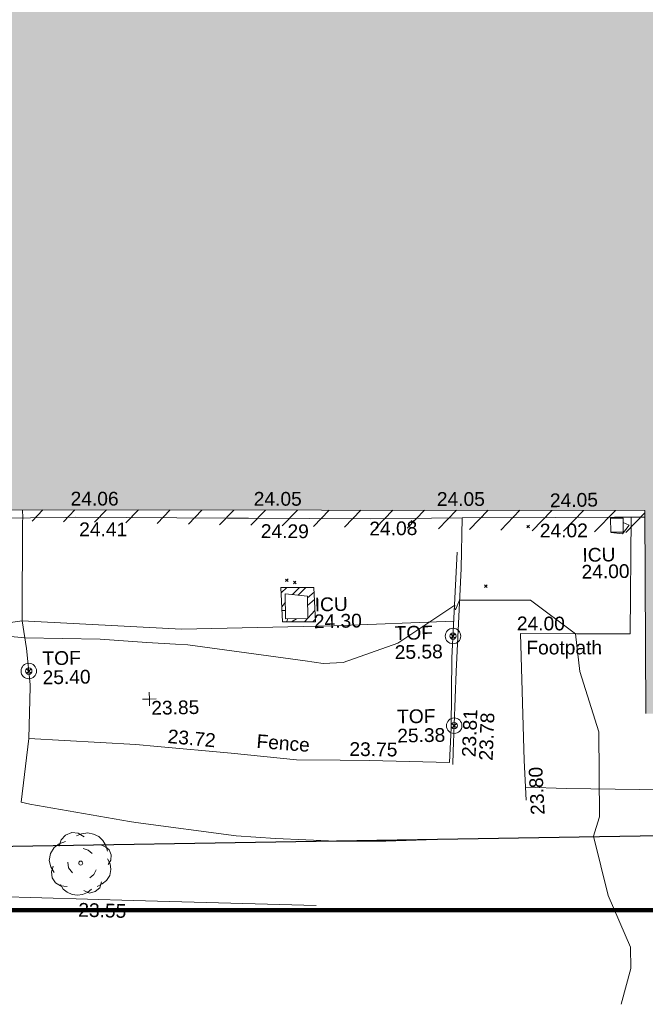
# Model space of a CAD drawing. Header units: millimetres. Extents: x -287732 to 520720, y -103372 to 287754.
# Tile 42 of 256: x -154335 to -137254, y -76393 to -49525. Entities that reach past the tile are written whole.
import ezdxf

# ---------------------------------------------------------------- set-up
doc = ezdxf.new("R2010")
doc.units = ezdxf.units.MM
doc.linetypes.add('IMPORT-HIDDEN2 _3_', pattern=[4762.5, 3175, -1587.5])
doc.linetypes.add('IMPORT-UG_ELEC_STREET LIGHTING_QLB2 _2_', pattern=[2700, 1500, -300.0000000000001, 0, -250, 150, -300.0000000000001, 0, -200])
for name, color, linetype, lineweight, true_color in [('00__TOPO__TOP_OF_FENCE_SYMBOL', 7, 'Continuous', 9, 0x666666), ('00_TOPO_TREE', 7, 'Continuous', 9, 0x666666), ('00_UAV_BUILDING_OUTLINE', 5, 'Continuous', 9, 0x0000ff), ('00_UAV_CONCRETE', 9, 'Continuous', 9, 0x808080), ('00_UAV_FENCE', 7, 'Continuous', 9, 0x264c2f), ('00_UAV_FOOTPATH', 7, 'Continuous', 9, 0xa50000), ('00_UAV_FORM_LINES', 7, 'Continuous', 9, 0x666666), ('00_UAV_LEVEL_SPOT', 7, 'Continuous', 9, 0x666666), ('00_UAV_SERV_IC', 5, 'Continuous', 9, 0x0000ff), ('00_UAV_TOP_OF_FENCE', 6, 'Continuous', 9, 0xff00ff), ('01_DTM_CONTOUR_MNR', 7, 'Continuous', 9, 0xa5a552), ('12333-PUM-2D-U-0001-C01 - Rev2_REVIT IMPORT_dwg', 7, 'Continuous', 9, 0x767676), ('A_RHA_Line', 7, 'Continuous', 9, 0x00a600), ('HATCHING', 4, 'Continuous', 9, 0x00ffff), ('PUM-CHAMBER EXTENTS', 6, 'IMPORT-HIDDEN2 _3_', 9, 0xff00ff), ('PUM-SURVEY BOUNDARY_EXTENT', 190, 'Continuous', 25, 0x7f00ff), ('PUM-UNIDENTIFIED UTILITIES-MH', 7, 'Continuous', 9, 0x52a500)]:
    doc.layers.add(name, color=color, linetype=linetype, lineweight=lineweight, true_color=true_color)
doc.layers.add('A_RHA_Detail', color=7, linetype='Continuous', lineweight=9)
doc.layers.add('GEN-TEXT', color=7, linetype='Continuous', lineweight=9)
doc.styles.add('Swis721 Lt BT_2', font='swissl.ttf', dxfattribs={"height": 375})

# ---------------------------------------------------------------- blocks, each defined once
blk = doc.blocks.new('12333-PUM-2D-U-0001-C01 - Rev2_REVIT IMPORT_dwg_MSL_Node_LineworkTOF-2077248-Site Location Plan Proposed')
at = {"layer": '00__TOPO__TOP_OF_FENCE_SYMBOL', "color": 254, "true_color": 0xcccccc, "flags": 128}
for points in [[(165.3591892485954, 165.3591892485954), (0, 0), (-165.3591892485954, 165.3591892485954)], [(165.3591892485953, -165.3591892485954), (0, 0), (-165.3591892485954, -165.3591892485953)]]:
    blk.add_lwpolyline(points, dxfattribs=at)
at = {"layer": '00__TOPO__TOP_OF_FENCE_SYMBOL', "color": 254, "true_color": 0xcccccc}
for radius in [562.5594001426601, 233.853208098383]:
    blk.add_circle((0, 0), radius, dxfattribs=at)
blk = doc.blocks.new('12333-PUM-2D-U-0001-C01 - Rev2_REVIT IMPORT_dwg_CONIFEROUS_TREE-2077251-Site Location Plan Proposed')
at = {"layer": '00_TOPO_TREE', "color": 254, "true_color": 0xcccccc, "flags": 128}
for points in [[(-1889.403682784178, 1545.875740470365), (-1717.639711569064, 2118.422311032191), (-1316.857112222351, 2519.204910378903), (-744.3105416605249, 2748.223538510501), (-171.763971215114, 2690.968881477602), (343.5279423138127, 2347.440939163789)], [(-343.5279423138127, 2461.950253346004), (114.5093140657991, 2633.714224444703), (687.0558846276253, 2690.968881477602), (1202.347798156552, 2576.459567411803), (1660.385054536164, 2347.440939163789), (2003.912996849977, 2003.912996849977), (2290.18628213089, 1545.875740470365), (2404.695596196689, 1030.583826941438)], [(-2404.695596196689, -801.5651986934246), (-2690.968881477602, -286.2732852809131), (-2805.478195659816, 286.2732852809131), (-2690.968881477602, 916.0745128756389), (-2347.440939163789, 1431.36642628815), (-1889.403682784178, 1774.894368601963), (-1316.857112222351, 1946.658339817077)], [(229.0186282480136, 1316.857112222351), (687.0558846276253, 1145.093141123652), (1030.583826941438, 858.8198558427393)], [(1832.149025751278, 1603.130397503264), (2232.93162509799, 1431.36642628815), (2576.459567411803, 1145.093141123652), (2748.223538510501, 687.0558846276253), (2690.968881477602, 229.0186282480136), (2461.950253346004, -171.763971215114)], [(-744.3105416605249, -858.8198558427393), (-1087.838483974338, -400.7825993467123), (-1145.093141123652, 114.5093140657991)], [(2404.695596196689, 343.5279423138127), (2633.714224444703, -114.5093140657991), (2690.968881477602, -629.8012275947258), (2576.459567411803, -1145.093141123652), (2290.18628213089, -1603.130397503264), (1889.403682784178, -1889.403682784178), (1431.36642628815, -2118.422311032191)], [(-1259.602455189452, -2061.167653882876), (-1832.149025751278, -2003.912996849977), (-2290.18628213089, -1717.639711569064), (-2576.459567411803, -1259.602455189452), (-2633.714224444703, -744.3105416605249), (-2461.950253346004, -229.0186282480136)], [(1374.111769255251, -629.8012275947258), (1145.093141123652, -1030.583826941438), (801.5651986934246, -1316.857112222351)], [(1832.149025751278, -1717.639711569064), (1660.385054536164, -2232.93162509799), (1259.602455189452, -2576.459567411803), (744.3105416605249, -2690.968881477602), (229.0186282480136, -2461.950253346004)], [(916.0745128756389, -2347.440939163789), (572.5465705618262, -2633.714224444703), (114.5093140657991, -2805.478195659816), (-343.5279423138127, -2862.732852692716), (-801.5651986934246, -2805.478195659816), (-1259.602455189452, -2576.459567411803), (-1603.130397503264, -2290.18628213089), (-1832.149025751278, -1889.403682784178)]]:
    blk.add_lwpolyline(points, dxfattribs=at)
at = {"layer": '00_TOPO_TREE', "color": 254, "true_color": 0xcccccc}
blk.add_circle((0, 0), 176.6246020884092, dxfattribs=at)
blk = doc.blocks.new('12333-PUM-2D-U-0001-C01 - Rev2_REVIT IMPORT_dwg_UAV-2077255-Site Location Plan Proposed')
at = {"layer": '00_UAV_LEVEL_SPOT', "color": 254, "true_color": 0xcccccc, "flags": 128}
for points in [[(0, -500.0000000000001), (0, 0), (-500.0000000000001, 0)], [(500.0000000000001, 0), (0, 0), (0, 500.0000000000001)]]:
    blk.add_lwpolyline(points, dxfattribs=at)
blk = doc.blocks.new('12333-PUM-2D-U-0001-C01 - Rev2_REVIT IMPORT_dwg_MGS62954_T2_Galway_ITM_3d_Rev1-2077680-Site Location Plan Proposed')
at = {"layer": '00_UAV_CONCRETE', "color": 254, "true_color": 0xcccccc, "flags": 128}
blk.add_lwpolyline([(533733288.1717206, 725495228.6318299), (533736565.1717206, 725495164.63183), (533737795.8364104, 725495148.8209076), (533740846.1717206, 725495109.6318297), (533742795.0281116, 725495066.6318114), (533744925.1717204, 725495019.6318299), (533747793.4715431, 725494998.7218788), (533748080.1717206, 725494996.6318299), (533752218.9110476, 725494897.5517445), (533752790.6302679, 725494885.0975844), (533756120.9110476, 725494812.5517447), (533757785.064578, 725494801.5854243), (533758626.2857111, 725494796.042005), (533761175.9110475, 725494764.5517446), (533762783.18573, 725494740.7628593), (533763610.7552454, 725494728.5142022)], dxfattribs=at)
at = {"layer": '00_UAV_FENCE', "color": 254, "true_color": 0xcccccc, "flags": 128}
for points in [[(533746629.8539064, 725495223.7553746), (533746628.2203426, 725495007.2165784), (533746624.5587821, 725494894.400583), (533746566.5234172, 725492195.5589427), (533746670.5234171, 725491440.5589426), (533746750.3455138, 725490454.5212799), (533746755.5234174, 725490390.5589427), (533746695.8040888, 725488983.9618934), (533749609.9110475, 725488769.5517445), (533750203.7029561, 725488704.0314531), (533752210.9110476, 725488482.5517446), (533753989.9110477, 725488273.5517447), (533755178.6124797, 725488243.0722207), (533755978.9110475, 725488222.5517447), (533758162.9110475, 725488124.5517446)], [(533758472.9110477, 725493864.5517447), (533758278.9110475, 725490981.5517447), (533758223.9110476, 725489071.5517445), (533758211.4992652, 725488878.8639097), (533758162.9110475, 725488124.5517446)], [(533758569.9110475, 725493410.5517448), (533758391.9110478, 725490609.5517447), (533758271.3319349, 725488426.2085252), (533758251.9110475, 725488074.5517445)], [(533754454.5234172, 725484289.5589428), (533749464.0112164, 725484515.7642834), (533744473.4990159, 725484741.9696239), (533739482.9868153, 725484968.1749648), (533734841.5234172, 725485178.5589427), (533734492.2379332, 725485195.3254421), (533729498.341785, 725485435.0438384), (533724504.4456368, 725485674.7622347), (533720800.5234171, 725485852.5589427), (533719510.856056, 725485922.2479992), (533714518.1467263, 725486192.0363292), (533711584.5234172, 725486350.5589427), (533709523.5029829, 725486413.9792109), (533704526.1032393, 725486567.7556734), (533699528.7034959, 725486721.5321362), (533694531.3037522, 725486875.3085988), (533692462.1082448, 725486938.9804245), (533689538.764549, 725487129.318919), (533684549.6600136, 725487454.1588093), (533683769.1082449, 725487504.9804245), (533679557.8482384, 725487735.3980594), (533674850.1082447, 725487992.9804249)]]:
    blk.add_lwpolyline(points, dxfattribs=at)
at = {"layer": '00_UAV_FOOTPATH', "color": 254, "true_color": 0xcccccc}
for p, q in [((533758569.9110476, 725493410.5517446), (533758626.2857113, 725494796.0420048)), ((533760204.03522, 725488143.4371088), (533760239.5655002, 725487063.5845002))]:
    blk.add_line(p, q, dxfattribs=at)
at = {"layer": '00_UAV_FOOTPATH', "color": 254, "true_color": 0xcccccc, "flags": 128}
blk.add_lwpolyline([(533760204.0352199, 725488143.4371088), (533760162.9110475, 725491609.5517446), (533761691.9715272, 725491578.3985417), (533763156.9110475, 725491548.5517446), (533763243.6571015, 725494733.9475335)], dxfattribs=at)
at = {"layer": '00_UAV_FORM_LINES', "color": 254, "true_color": 0xcccccc, "flags": 128}
for points in [[(533697844.1715, 725503435.632), (533697970.1715, 725499304.6320002), (533698093.1715, 725497049.6320001), (533698308.1715, 725496140.6320002), (533698763.1715, 725495255.6320001), (533699451.1715, 725494462.6319999), (533699912.1715001, 725494185.632), (533700648.1715, 725493977.632), (533702253.1715001, 725493723.632), (533707152.1715001, 725492808.632), (533713220.1715, 725492336.6320001), (533719618.1715, 725492060.6319999), (533726913.1715001, 725491862.632), (533734212.1715, 725491894.632), (533741513.1715, 725491765.6320001), (533742224.1715, 725491810.632), (533743151.1715001, 725491851.632), (533744105.1715, 725491895.6320001), (533746566.5234172, 725492195.5589427)], [(533746566.5234172, 725492195.5589427), (533750907.1715001, 725491890.6320001), (533755062.1715, 725491910.632), (533758346.3910944, 725491984.360893)], [(533758040.911, 725486036.552), (533756383.9074486, 725486011.5729569), (533755027.911, 725486039.5520002), (533753373.3481417, 725486132.8604691), (533752307.911, 725486227.552), (533749572.9547296, 725486639.4747983), (533749403.9110001, 725486668.5519999), (533746688.5071871, 725487194.1453083), (533746454.911, 725487244.5519999), (533746695.8040888, 725488983.9618934)], [(533772679.1379178, 725487094.746797), (533772040.5655002, 725487108.5845001), (533767332.5655001, 725487174.5845), (533761340.5655, 725487366.5845002), (533760227.7905725, 725487421.4535114)]]:
    blk.add_lwpolyline(points, dxfattribs=at)
at = {"layer": '00_UAV_SERV_IC', "color": 254, "true_color": 0xcccccc}
for p, q in [((533762673.9000001, 725494332.6000001), (533762673.9000001, 725494713.6000001)), ((533762673.9000001, 725494713.6000001), (533763016.8000001, 725494713.6000001)), ((533763016.8000001, 725494713.6000001), (533763016.8000001, 725494332.6000001)), ((533762673.9000001, 725494332.6000001), (533763016.8000001, 725494332.6000001)), ((533753758.5000002, 725492122.8000002), (533753758.5000002, 725492808.6000001)), ((533753758.5000002, 725492808.6000001), (533754368.1000001, 725492732.4)), ((533754368.1000001, 725492732.4), (533754368.1000001, 725492122.8000001)), ((533753758.5000002, 725492122.8000002), (533754368.1000001, 725492122.8000001))]:
    blk.add_line(p, q, dxfattribs=at)
at = {"layer": '01_DTM_CONTOUR_MNR', "color": 254, "true_color": 0xcccccc, "flags": 128}
blk.add_lwpolyline([(533762730.3514742, 725481448.1262), (533763014.2696629, 725482420.0000001), (533763014.2696629, 725483004.2696632), (533762430.0000002, 725484420), (533762062.0346321, 725486052.034632), (533762223.4706475, 725486548.9640301), (533762231.1251809, 725486573.3922372), (533762251.4115646, 725488893.2048432), (533761767.6793632, 725490547.6985921), (533761660.0000001, 725491580.0000001), (533760453.8865399, 725492517.5907849), (533759343.5897312, 725492534.2380403), (533758510.0000001, 725492550.0000001), (533758398.0655738, 725492292.4262296), (533758373.0822981, 725492341.6226708), (533758380.0000001, 725492420), (533756806.6167557, 725491405.5423656), (533755310.3896883, 725490905.7196202), (533754760.2137142, 725490890.16628), (533754276.020821, 725490966.4741809), (533751074.1373472, 725491459.4551125), (533750742.6275511, 725491488.3061225), (533749959.3099674, 725491546.3770967), (533748688.4114008, 725491654.2181911), (533746630.0000001, 725491730.0000001), (533744600, 725491960.0000001)], dxfattribs=at)
for name, p, xscale, yscale, zscale in [('12333-PUM-2D-U-0001-C01 - Rev2_REVIT IMPORT_dwg_MSL_Node_LineworkTOF-2077248-Site Location Plan Proposed', (533758318.8896595, 725491575.9283589), 0.375, 0.375, 0.375), ('12333-PUM-2D-U-0001-C01 - Rev2_REVIT IMPORT_dwg_MSL_Node_LineworkTOF-2077248-Site Location Plan Proposed', (533746722.184034, 725490822.8931184), 0.375, 0.375, 0.375), ('12333-PUM-2D-U-0001-C01 - Rev2_REVIT IMPORT_dwg_UAV-2077255-Site Location Plan Proposed', (533750000.0000001, 725490000), 0.375, 0.375, 0.375), ('12333-PUM-2D-U-0001-C01 - Rev2_REVIT IMPORT_dwg_MSL_Node_LineworkTOF-2077248-Site Location Plan Proposed', (533758309.7675986, 725489129.2429024), 0.375, 0.375, 0.375), ('12333-PUM-2D-U-0001-C01 - Rev2_REVIT IMPORT_dwg_CONIFEROUS_TREE-2077251-Site Location Plan Proposed', (533748047.9110475, 725485557.5517447), 0.3048, 0.3048, 0.3048)]:
    blk.add_blockref(name, p, dxfattribs=dict(xscale=xscale, yscale=yscale, zscale=zscale))
at = {"layer": '00_UAV_BUILDING_OUTLINE', "color": 251, "true_color": 0x666666, "char_height": 375, "width": 1495.902363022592, "attachment_point": 1, "line_spacing_factor": 1.005061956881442, "style": 'Swis721 Lt BT_2'}
for s, insert, rotation in [('24.06', (533747949.228139, 725495694.7889103), 358.945727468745), ('24.05', (533752948.3817061, 725495602.7914673), 358.94572746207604), ('24.05', (533757947.5352732, 725495510.7940242), 358.9457274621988)]:
    blk.add_mtext(s, dxfattribs=dict(at, insert=insert, rotation=rotation))
at = {"layer": '00_UAV_BUILDING_OUTLINE', "color": 251, "true_color": 0x666666, "insert": (533761029.8993424, 725495417.6134031), "char_height": 375, "width": 1495.902363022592, "attachment_point": 1, "line_spacing_factor": 1.005061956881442, "style": 'Swis721 Lt BT_2'}
blk.add_mtext('24.05', dxfattribs=at)
at = {"layer": '00_UAV_CONCRETE', "color": 251, "true_color": 0x666666, "char_height": 375, "width": 1495.902363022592, "attachment_point": 1, "line_spacing_factor": 1.005061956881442, "style": 'Swis721 Lt BT_2'}
for s, insert, rotation in [('24.41', (533748169.167268, 725494853.7404035), 358.902125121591), ('24.29', (533753126.9299155, 725494718.3073654), 358.7520832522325), ('24.08', (533756088.2621785, 725494734.8925152), 359.5704196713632), ('24.02', (533760741.1185232, 725494599.4193479), 359.2359808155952)]:
    blk.add_mtext(s, dxfattribs=dict(at, insert=insert, rotation=rotation))
at = {"layer": '00_UAV_FENCE', "color": 251, "true_color": 0x666666, "char_height": 375, "attachment_point": 1, "line_spacing_factor": 1.005061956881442, "style": 'Swis721 Lt BT_2'}
for s, insert, width, rotation in [('23.81', (533758503.4896438, 725488276.5320239), 1495.902363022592, 86.82597927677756), ('23.72', (533750506.5098491, 725489168.8543767), 1495.902363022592, 353.70333137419), ('23.78', (533758967.3619133, 725488172.0687281), 1495.902363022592, 86.82597927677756), ('Fence', (533752926.6089765, 725488991.5460114), 1681.10932225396, 354.6824822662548), ('23.75', (533755443.0939581, 725488730.7215949), 1495.902363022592, 358.31176049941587), ('23.55', (533747968.248582, 725484474.556399), 1495.902363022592, 357.4047260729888)]:
    blk.add_mtext(s, dxfattribs=dict(at, insert=insert, width=width, rotation=rotation))
at = {"layer": '00_UAV_FOOTPATH', "color": 251, "true_color": 0x666666, "char_height": 375, "attachment_point": 1, "line_spacing_factor": 1.005061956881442, "style": 'Swis721 Lt BT_2'}
for s, insert, width, rotation in [('24.00', (533760072.5716639, 725492077.6846917), 1495.902363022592, 358.8328125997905), ('Footpath', (533760318.7996422, 725491414.1050539), 2436.183848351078, 359.0703054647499), ('23.80', (533760362.1065128, 725486650.6283044), 1495.902363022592, 91.88451732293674)]:
    blk.add_mtext(s, dxfattribs=dict(at, insert=insert, width=width, rotation=rotation))
at = {"layer": '00_UAV_LEVEL_SPOT', "insert": (533750048.475159, 725489946.7845222), "char_height": 375, "width": 1495.902363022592, "attachment_point": 1, "line_spacing_factor": 1.005061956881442, "style": 'Swis721 Lt BT_2'}
blk.add_mtext('23.85', dxfattribs=at)
at = {"layer": '00_UAV_SERV_IC', "color": 251, "true_color": 0x666666, "char_height": 375, "attachment_point": 1, "line_spacing_factor": 1.005061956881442, "style": 'Swis721 Lt BT_2'}
for s, insert, width in [('ICU', (533761889.7860951, 725493912.7889035), 1021.012723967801), ('24.00', (533761858.1262363, 725493454.0306479), 1495.902363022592), ('ICU', (533754558.771229, 725492689.2307233), 1021.012723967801), ('24.30', (533754527.1113701, 725492230.4724675), 1495.902363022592)]:
    blk.add_mtext(s, dxfattribs=dict(at, insert=insert, width=width))
at = {"layer": '00_UAV_TOP_OF_FENCE', "color": 251, "true_color": 0x666666, "char_height": 375, "attachment_point": 1, "line_spacing_factor": 1.005061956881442, "style": 'Swis721 Lt BT_2'}
for s, insert, width in [('TOF', (533756726.150102, 725491871.5063498), 1163.479615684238), ('TOF', (533747101.4728604, 725491349.810423), 1163.479615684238), ('25.58', (533756720.8825133, 725491350.3533882), 1495.902363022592), ('25.40', (533747096.2052715, 725490828.6574614), 1495.902363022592), ('TOF', (533756754.6558918, 725489592.4448626), 1163.479615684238), ('25.38', (533756749.388303, 725489071.291901), 1495.902363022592)]:
    blk.add_mtext(s, dxfattribs=dict(at, insert=insert, width=width))
blk = doc.blocks.new('12333-PUM-2D-U-0001-C01 - Rev2_REVIT IMPORT_dwg-1620468-Site Location Plan Proposed')
at = {"layer": 'HATCHING', "true_color": 0xaaffff}
h = blk.add_hatch(dxfattribs=at)
h.set_pattern_fill('FP_16', color=131, style=0, pattern_type=2)
h.set_pattern_definition([(45, (-537532529.603, -725615860.767), (-441.9417382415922, 441.9417382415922), [])])
h.paths.add_polyline_path([(234369.3064911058, -125658.9338086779), (234446.6599045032, -122988.9117227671), (179388.3096446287, -122003.5679794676), (179363.6978377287, -123640.9009863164), (206293.8363412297, -124628.9075685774), (206290.5501528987, -124569.7561786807), (206938.2501529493, -124569.7561787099), (206947.4397099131, -124652.8868151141), (233013.1992122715, -125609.1812640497)])
h.paths.add_polyline_path([(174907.5235319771, -123477.4139123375), (174933.3096446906, -121891.5679794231), (173702.3096448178, -121877.5679794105), (173651.6077028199, -123431.3371680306), (174905.6298136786, -123477.3444360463)])
h.paths.add_polyline_path([(159721.547328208, -122920.27439204), (159904.4517912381, -111903.0328667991), (158563.2467851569, -111879.2436715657), (158589.0357870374, -109772.8185664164), (158373.9253990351, -109775.6867047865), (158370.3491470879, -109980.5700416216), (155694.9248368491, -109935.2903896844), (155692.2158924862, -109709.7195192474), (155494.3143352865, -109721.1920731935), (155485.028390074, -109936.3912852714), (152807.4510505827, -109884.8893472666), (152795.3959974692, -109655.224887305), (152583.1537481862, -109660.9611641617), (152592.3323282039, -109881.1344360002), (149925.833717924, -109814.5441086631), (149912.9167954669, -109603.598394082), (149694.9003951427, -109605.0531130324), (149691.1019497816, -109814.7765384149), (147017.0765653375, -109763.7715637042), (147021.8331777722, -109560.5763164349), (146818.1953435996, -109554.8400395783), (146814.5737411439, -109762.3215053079), (144110.6318125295, -109713.0393818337), (144114.4568605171, -109486.0507021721), (143925.6776563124, -109487.438783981), (143931.4139329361, -110115.5611180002), (142484.0399683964, -110116.1256450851), (142244.9157206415, -119793.7719020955), (129330.9157206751, -119500.7719020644), (129347.2801056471, -121063.1336257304), (126956.406162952, -120953.7411768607), (126960.4964415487, -121718.3446688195), (159714.9884226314, -122920.0337604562)])
h.paths.add_polyline_path([(122525.9895288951, -121555.6525230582), (122533.2801053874, -120943.1336255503), (89020.51079507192, -120326.4114062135), (121594.2501528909, -121521.4690881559), (121600.900532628, -121140.7561787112), (121937.150152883, -121140.756178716), (121930.4997731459, -121521.7561786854), (121609.1773617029, -121522.016734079), (122522.5907249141, -121555.5278285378)])
h.paths.add_polyline_path([(150931.250152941, -118397.5561787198), (150784.3126787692, -118238.6011476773), (150969.3501528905, -118016.5561786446), (151150.1291055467, -118251.6368769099)])
h.paths.add_polyline_path([(144835.2501529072, -115197.1561787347), (144568.5501529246, -115044.7561786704), (144682.8501528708, -114816.1561787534), (144987.6501529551, -114892.3561786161), (144908.4833747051, -115050.6897351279)])
at = {"layer": 'PUM-CHAMBER EXTENTS', "true_color": 0xffaaff}
h = blk.add_hatch(dxfattribs=at)
h.set_pattern_fill('FP_3', color=211, style=0, pattern_type=2)
h.set_pattern_definition([(45, (-533641079.65, -725615854.3560001), (-265.1650429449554, 265.1650429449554), []), (45, (-533640902.873, -725615854.3560001), (-265.1650429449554, 265.1650429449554), [])])
h.paths.add_polyline_path([(112591.3501528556, -123806.3561787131), (113489.3501529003, -123821.3561786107), (113462.3501530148, -122888.356178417), (112564.3501528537, -122873.3561786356), (112583.4439709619, -123533.1536710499)])
h.paths.add_polyline_path([(112678.8501529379, -123731.5561787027), (112678.8501529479, -123045.7561786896), (113288.4501528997, -123121.9561787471), (113277.8095453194, -123731.5561787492)])
at = {"layer": 'GEN-TEXT', "color": 253, "true_color": 0xaaaaaa}
for p, q in [((116153.9948137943, -121175.7115176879), (116224.7054919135, -121105.0008395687)), ((116224.7054919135, -121175.7115176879), (116153.9948137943, -121105.0008395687)), ((119308.9948138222, -121364.7115177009), (119379.7054919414, -121294.0008395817)), ((119379.7054919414, -121364.7115177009), (119308.9948138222, -121294.0008395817)), ((112694.994813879, -122713.7115177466), (112765.7054919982, -122643.0008396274)), ((112765.7054919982, -122713.7115177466), (112694.994813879, -122643.0008396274)), ((112907.9948138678, -122776.7115177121), (112978.7054919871, -122706.0008395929)), ((112978.7054919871, -122776.7115177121), (112907.9948138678, -122706.0008395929)), ((118124.9948138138, -122966.7115177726), (118195.7054919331, -122896.0008396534)), ((118195.7054919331, -122966.7115177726), (118124.9948138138, -122896.0008396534))]:
    blk.add_line(p, q, dxfattribs=at)
at = {"layer": 'PUM-CHAMBER EXTENTS', "color": 211, "linetype": 'Continuous', "true_color": 0xffaaff, "flags": 128}
blk.add_lwpolyline([(113489.3501529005, -123821.3561786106), (112591.3501528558, -123806.356178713), (112564.3501528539, -122873.3561786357), (113462.350153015, -122888.3561784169)], close=True, dxfattribs=at)
at = {"layer": 'PUM-SURVEY BOUNDARY_EXTENT', "color": 201, "true_color": 0xd4aaff, "flags": 128}
blk.add_lwpolyline([(-21906.01273755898, -123457.4223580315), (-2098.168207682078, -126030.8676029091), (83005.28964062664, -129779.4166909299), (238850.3501530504, -129934.3561786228), (250219.884756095, -124846.6959691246)], dxfattribs=at)
at = {"layer": 'PUM-UNIDENTIFIED UTILITIES-MH', "color": 9, "true_color": 0xc5e1aa, "flags": 128}
blk.add_lwpolyline([(121937.1501528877, -121264.3126968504), (122099.817893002, -121335.1690112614), (121911.3501529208, -121572.3561786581), (121599.3501528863, -121525.3561786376)], dxfattribs=at)
blk.add_blockref('12333-PUM-2D-U-0001-C01 - Rev2_REVIT IMPORT_dwg_MGS62954_T2_Galway_ITM_3d_Rev1-2077680-Site Location Plan Proposed', (-533641079.6498471, -725615854.3561786))

msp = doc.modelspace()

# ---------------------------------------------------------------- hatches: boundary and pattern name
at = {"layer": 'A_RHA_Detail', "true_color": 0xc0c0c0}
h = msp.add_hatch(color=9, dxfattribs=at)
h.paths.add_polyline_path([(-80880.60083809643, -68502.79057078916), (-80400.865924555, -68483.41509113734), (-80400.865924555, -62984.64684185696), (-24474.85765177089, -63009.32043784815), (-24456.14471271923, -50840.30023858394), (-36622.55041039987, -50831.65104353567), (-36622.55041039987, -44228.57792613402), (-50959.0526582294, -44218.38599194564), (-50959.0526582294, -42573.78171514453), (-54563.9325804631, -42571.21897729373), (-54565.69773352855, -45054.17447474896), (-92408.82109321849, -45027.27149621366), (-92411.78875845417, -49201.74309222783), (-100061.9988811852, -49201.74309222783), (-100052.2214449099, -64852.82557838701), (-86120.90825229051, -64852.82557838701), (-86092.1662649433, -62957.90041523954), (-84861.10047608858, -62957.90041523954), (-84854.79052929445, -68240.109737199), (-80870.60226892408, -68240.10973722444)])
h.paths.add_polyline_path([(-137238.9269902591, -68461.9384092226), (-132719.7426408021, -68433.0633692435), (-132847.0731201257, -62850.04282283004), (-130454.6837966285, -62916.63108078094), (-130498.2830220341, -61355.85393642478), (-117581.136331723, -61423.42893438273), (-117492.3908565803, -49183.91309190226), (-125136.5200282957, -49178.47881952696), (-125133.572703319, -45032.61887136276), (-163007.1824077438, -45005.6942194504), (-163007.1824076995, -44090.2963411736), (-163123.8521269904, -44090.21339942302), (-163122.6389897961, -42383.75184302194), (-166563.8543419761, -42383.75184298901), (-166565.034908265, -44044.39824208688), (-193158.4656786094, -44025.49275805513), (-193195.152889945, -62863.65652504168), (-137269.7106414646, -62916.63108078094), (-137254.3708868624, -65679.90523788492)])
h.paths.add_polyline_path([(120310.9497607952, -32334.28230164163), (120312.4652266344, -31610.73011961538), (133451.2244789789, -31638.24899384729), (133469.2230092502, -19717.98315780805), (121295.7536929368, -19692.48606430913), (121319.8434528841, -8190.941560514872), (112277.0825930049, -8172.001674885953), (112263.1770823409, -14811.1234547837), (78285.85310969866, -14739.95861438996), (78292.82277619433, -8167.077575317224), (75241.99098605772, -8160.673431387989), (69355.76844233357, -8152.931592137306), (69353.6659720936, -9156.74635762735), (68372.60878945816, -9154.691552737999), (68372.60878945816, -13705.52853215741), (69333.7233474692, -13707.54156770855), (69325.07112547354, -16249.53369228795), (66623.4489111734, -16249.53369228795), (66619.79243935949, -17995.29925530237), (65989.07757494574, -17995.2992552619), (65985.44262772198, -19730.78799483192), (57152.23993377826, -19712.28702421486), (57127.42535098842, -31559.89463417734), (70277.87165424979, -31587.43801817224), (70277.87165431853, -32271.7414715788), (78263.96947909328, -32285.12944888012), (78266.62661740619, -31019.79372153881), (112335.8856506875, -31091.15111860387), (112335.8856506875, -32317.57330553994), (119781.4233959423, -32333.17321913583)])
h.paths.add_polyline_path([(7503.717409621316, -1791.439263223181), (15482.43097392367, -674.0213231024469), (15484.0826588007, 148.1327206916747), (56188.28042539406, 205.5276654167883), (56155.84326007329, 14338.3166313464), (18016.62665935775, 14236.48149539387), (17967.9025208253, 34313.18372071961), (21727.10644863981, 34324.0692624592), (21708.90974962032, 40608.10218321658), (18009.66447159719, 40608.10218321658), (17995.54603706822, 45483.75063442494), (9770.084204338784, 45420.6329473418), (3966.213879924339, 45446.76585222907), (3984.771235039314, 14176.56786832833), (1023.062455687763, 14176.56786837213), (-276.5134647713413, 14190.52623461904), (-231.6790044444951, 5968.135265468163), (-226.4491536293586, 193.7444677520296), (553.0869992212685, 183.4716499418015), (7477.609307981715, 143.2867586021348), (7488.638446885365, -674.0213231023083)])
h.paths.add_polyline_path([(77755.59663317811, 53.47451145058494), (77729.51881611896, 1699.844979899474), (94464.47132486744, 1659.976083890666), (94606.37913471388, 17991.390236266), (88810.4190114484, 18015.03260816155), (88799.89418497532, 14436.74271609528), (69413.88950349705, 14457.8773889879), (69377.35724448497, 99.62816357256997), (75241.99098605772, 67.32134432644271)])
h.paths.add_polyline_path([(61252.12079701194, 46453.95617366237), (105774.7348988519, 46472.68783506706), (105768.2642198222, 61852.61234306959), (92285.13876309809, 61852.61234306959), (92308.59670399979, 65784.30757140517), (96107.4668000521, 65767.60445243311), (96059.68081117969, 75209.20847378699), (101084.8427276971, 75071.88872764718), (104988.0046543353, 74765.36560406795), (108403.6894220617, 74363.8408943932), (112009.2703903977, 73787.25420861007), (115645.3524815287, 73049.69667206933), (116890.8108051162, 72761.69136252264), (120208.9929833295, 71893.18353872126), (120865.241739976, 71703.68484519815), (124135.6329506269, 70669.67317906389), (127435.6253142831, 69480.50055823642), (127820.4368670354, 69394.93141813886), (128274.3081769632, 69331.69585753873), (128731.8791144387, 69306.66104516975), (129189.9401488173, 69320.00258290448), (129645.2782985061, 69371.62688826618), (130094.6997111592, 69461.17185603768), (130535.0520071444, 69588.00939074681), (130963.246434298, 69751.24981927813), (131376.2795165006, 69949.74812590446), (131771.2541232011, 70182.11198903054), (132162.5575600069, 70460.5404660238), (132496.0921583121, 70741.69081113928), (132820.871367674, 71064.98072578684), (133117.4593294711, 71414.31364272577), (133383.77568926, 71787.23923950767), (133616.5473239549, 72178.5372844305), (133817.1647262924, 72590.54524898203), (133982.6025969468, 73017.89547513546), (134111.7005086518, 73457.59040801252), (134203.5529320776, 73906.54590458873), (134257.5155883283, 74361.61286216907), (134272.5462649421, 74819.5993153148), (134250.5259875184, 75277.29281745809), (134189.6227572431, 75731.48297747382), (134090.9274700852, 76178.98397757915), (133955.1324028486, 76616.65691993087), (133783.1900598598, 77041.43184345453), (133576.3064937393, 77450.32925647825), (133335.932843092, 77840.48103920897), (133063.7551572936, 78209.15055532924), (132761.6825665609, 78553.75185442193), (132431.8338935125, 78871.8678050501), (132076.5227905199, 79161.26705197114), (131698.2415080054, 79419.91966861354), (131299.6434187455, 79646.01139197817), (131093.5942456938, 79746.34209763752), (132146.0467355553, 83110.22226145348), (122787.7632953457, 86282.54285518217), (121604.3555412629, 82800.3591886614), (117095.9864227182, 83870.84033785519), (116841.9598400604, 83526.35449572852), (116120.5435466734, 91221.93611972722), (110237.7341284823, 91274.27491021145), (110194.3680786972, 90435.39030214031), (104988.0046543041, 90486.49901390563), (104973.2761846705, 94309.82427956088), (103746.1314668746, 94309.8242795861), (103839.9937121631, 122852.1474271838), (96365.09202306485, 122931.9599470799), (96350.3400238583, 123952.4168585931), (104555.5505249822, 123902.1925226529), (104607.3234458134, 120248.5396156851), (125502.5015002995, 120134.1933400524), (125662.0200253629, 137657.3796882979), (114479.5865733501, 137699.2256881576), (114382.306264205, 129149.9458158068), (104644.159003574, 129187.9975073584), (104577.9931702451, 126217.3903144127), (101184.4926406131, 126159.1566967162), (101264.6166812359, 135959.2655565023), (89967.23178808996, 135988.8856164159), (89927.63362986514, 125823.6463181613), (93630.53562302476, 125840.7948842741), (93580.65688892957, 122931.9599470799), (88697.38835376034, 122904.7310126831), (88679.3898954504, 95739.09143775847), (86378.25848996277, 95739.09143775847), (86378.18187189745, 96178.1008337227), (83279.50743284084, 96200.92083327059), (83273.62493422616, 95735.74732133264), (70169.67509619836, 95733.22421950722), (70166.26842742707, 96272.07409347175), (66674.99731294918, 96257.14073655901), (66654.74538556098, 95755.71092136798), (65784.77231079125, 95755.71092136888), (65887.65094984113, 117470.630565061), (53473.3427162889, 117487.9046429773), (53434.44066309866, 98570.46349063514), (40649.41626916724, 98570.46349063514), (40610.16711559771, 94406.01479078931), (38853.82372868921, 94410.36303440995), (38848.65589191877, 89463.65332729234), (40612.46601912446, 89518.45976927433), (40665.38257362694, 86257.73741128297), (38372.19584460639, 86305.72309285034), (38369.79374539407, 76901.0507917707), (50937.9512507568, 76944.40198294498), (50922.88567286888, 74598.78180889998), (56484.9061132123, 74588.85093771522), (56484.9061132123, 75194.85181995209), (92465.4037153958, 75233.0258166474), (92645.92783662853, 71766.64845094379), (89810.55521366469, 69362.83965827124), (85313.16173974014, 69360.94750420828), (85313.16173974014, 66907.4050808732), (75210.14498263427, 66903.15451589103), (75210.14498263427, 63815.70944550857), (70819.40014309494, 63815.70999200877), (70819.21601505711, 64253.35708059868), (69456.83415683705, 64253.35708059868), (69455.7195737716, 66901.99623166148), (61303.32856759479, 66898.5668068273), (61304.56054988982, 63970.32021231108), (70500.41048208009, 63970.32021219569), (70500.4088543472, 61852.59006207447), (61245.6438848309, 61848.69637488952), (61252.03558504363, 46656.49344428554)])
h.paths.add_polyline_path([(-17153.16561239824, 48569.32684293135), (-17153.16561224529, 60770.38083685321), (-29362.88357759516, 60774.70428694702), (-29362.88357759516, 67399.20394580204), (-43507.24466814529, 67405.01911303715), (-43488.5313307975, 69093.07334175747), (-45766.41866231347, 69109.32868388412), (-45794.3462003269, 67405.01911303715), (-47272.11273194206, 67404.2124544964), (-47272.44887633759, 66454.91798908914), (-86004.56386332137, 66468.63299519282), (-86006.66970787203, 60521.58362721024), (-92662.87722510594, 60521.58362721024), (-92665.2138765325, 50184.35611932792), (-79752.0168396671, 50179.78309939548), (-79752.016597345, 48591.4932381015), (-17157.7163123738, 48569.32845417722)])
h.paths.add_polyline_path([(-201056.4185878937, 48628.75479108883), (-138377.9751621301, 48634.64535779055), (-138377.9751621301, 50133.28201003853), (-125467.710581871, 50134.49626164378), (-125468.6909603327, 60566.1903686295), (-132186.8595614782, 60565.86652591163), (-132187.4203588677, 66533.0197876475), (-170643.3098734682, 66805.61809689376), (-170643.3098732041, 67738.78475848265), (-200340.0100486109, 67488.93693764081), (-200348.7171487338, 60827.78025104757), (-201057.5650552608, 60827.71357558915), (-201056.6510294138, 51102.04313372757)])
h.paths.add_polyline_path([(-240051.5126725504, 54769.19491160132), (-239444.490259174, 54811.10754483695), (-239186.5396223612, 54841.92927608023), (-238764.8191577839, 54940.98166103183), (-238382.4735933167, 55122.46891388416), (-237990.3402229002, 55354.87497234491), (-237269.2031023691, 55936.21515020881), (-237032.4836384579, 56225.56611516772), (-236793.0039602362, 56569.31473944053), (-236554.5880578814, 57004.26389721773), (-236432.7219585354, 57267.46508908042), (-236300.081527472, 57753.26238983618), (-236250.7285154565, 58017.17885684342), (-236235.6490609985, 58516.21786804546), (-236233.2538429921, 58987.85640053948), (-236213.7029795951, 59823.48083769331), (-236363.8287855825, 59820.86038205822), (-236634.0279869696, 60698.06075827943), (-236391.9547756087, 61432.19726339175), (-236225.4740089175, 61435.10319600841), (-236201.6036569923, 62637.68779596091), (-232563.5271750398, 62639.28734435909), (-232563.5271750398, 63049.03842404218), (-232732.1945866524, 63049.15302218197), (-232860.1521277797, 63457.95890274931), (-232731.606808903, 63914.24862697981), (-232560.8209656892, 63914.24862697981), (-232515.1276847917, 70598.00033009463), (-240628.6947849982, 70598.85496273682), (-240629.7923196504, 72350.98321577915), (-246412.6011212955, 72347.36085933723), (-246412.6011212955, 70616.45923936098), (-254449.5805725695, 70618.60952619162), (-254454.637144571, 70754.06491720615), (-254469.7140363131, 73191.66276250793), (-263883.2532625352, 73267.83063688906), (-263902.4181505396, 68260.74348553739), (-263714.8217520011, 68259.82096572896), (-263552.9672900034, 67819.65434396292), (-263719.0883117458, 67392.2068408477), (-263913.6298699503, 67392.20684284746), (-263956.7001913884, 58633.76423459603), (-260181.1963171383, 58611.22607638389), (-260192.3146983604, 56354.25111579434), (-257184.684388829, 56339.46086021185), (-257213.4419957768, 57092.93866021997), (-257338.5163846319, 57093.27331223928), (-257471.0109294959, 57531.74572308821), (-257338.5163845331, 58062.22513696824), (-257203.4956297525, 58064.06881289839), (-257173.5751889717, 58598.54056692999), (-256478.2273617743, 58575.27357994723), (-256478.2273617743, 58788.51859473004), (-256013.0091299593, 58911.92701534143), (-255397.0786664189, 58780.99767617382), (-255397.0786664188, 58595.982422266), (-243809.885361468, 58585.92793201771), (-243805.3570672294, 58352.04527760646), (-243740.939469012, 57884.52572680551), (-243619.0830608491, 57421.84877545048), (-243424.3877545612, 56943.65915412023), (-243247.1437899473, 56608.24157713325), (-243003.0710579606, 56249.99021479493), (-242732.2093200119, 55932.75703082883), (-242371.7230178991, 55603.12658811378), (-242141.255125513, 55424.88676767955), (-241804.9643037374, 55216.88439822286), (-241529.4640827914, 55077.02869055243), (-241100.6275144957, 54917.18295003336), (-240836.2134980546, 54840.82833176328), (-240453.4486195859, 54788.60784130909), (-240218.9578693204, 54777.28227442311)])
h.paths.add_polyline_path([(40276.69022552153, 59895.36417752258), (40328.62676029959, 69196.9439153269), (36588.99968785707, 69217.8245910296), (36619.46637569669, 74674.25962428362), (32264.36460078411, 74687.02318924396), (32233.48293867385, 69156.26826306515), (11916.69390495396, 69269.70959686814), (11966.66200111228, 78218.75165974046), (29087.509017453, 78123.15526808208), (29143.44567205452, 88141.1370047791), (15719.348796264, 88216.09212953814), (15732.60379610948, 90589.9978889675), (4594.294101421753, 90652.19003489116), (4525.129359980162, 78265.12250449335), (10096.76365553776, 78234.01258731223), (10077.43887221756, 74773.03821910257), (4547.641142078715, 74803.91453678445), (4465.579974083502, 60107.1600234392), (19125.89094760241, 60025.30234268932), (19139.86249374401, 62527.53804644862), (31738.59196305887, 62457.19146404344), (31724.55430858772, 59943.11609815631), (38369.79364225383, 59906.01157293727)])
h.paths.add_polyline_path([(-246083.0241259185, 72334.29150213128), (-246083.0594797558, 72334.30275087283), (-246208.2905500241, 72334.29150213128)])
h.paths.add_polyline_path([(-114575.3004830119, 112178.0758695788), (-114575.3246435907, 112178.0758695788), (-114707.2752166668, 115801.5811617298)])
h.paths.add_polyline_path([(-154699.9178765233, 101760.4080976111), (-114382.050333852, 101776.0542914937), (-114382.050333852, 106926.9360164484), (-113755.641395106, 106927.1792101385), (-113757.5507412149, 111847.2721531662), (-114431.6837526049, 111847.2721531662), (-114431.8097758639, 112178.0758695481), (-114575.3004830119, 112178.0758695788), (-114578.9984943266, 121707.2390833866), (-123056.9849702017, 121707.2390833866), (-123068.8201032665, 156452.7036899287), (-119381.2340625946, 156454.1348067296), (-119381.2340625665, 160165.8597952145), (-115501.031452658, 160167.3662801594), (-115503.3750945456, 166206.5793118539), (-132411.7987151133, 166599.6604729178), (-132411.8243278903, 166665.6603411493), (-135275.0124468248, 166664.5490317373), (-135275.0124468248, 166628.1883101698), (-135911.3205076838, 166628.1944502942), (-135911.3479256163, 166352.1604668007), (-152521.1633846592, 166345.7146753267), (-152518.3680955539, 159142.6836790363), (-150699.3133726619, 159117.9265656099), (-150758.5477087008, 122560.691203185), (-151059.2005266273, 122560.691203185), (-151061.0981347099, 121302.4374932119), (-154138.3148337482, 121372.6012653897), (-154138.3148337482, 121865.1834517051), (-154704.3888425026, 121867.2611370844), (-154688.5451973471, 119352.3937021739), (-154745.5933227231, 119352.3715636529), (-154745.5763474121, 118722.1532660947), (-160794.1544526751, 118748.7442832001), (-160794.1544526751, 119410.5425977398), (-163852.1622693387, 119422.408321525), (-163855.0715294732, 118762.2003111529), (-167568.6765459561, 118778.5256058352), (-166634.6619849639, 124395.1277019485), (-166930.050559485, 124500.0918161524), (-167568.6765459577, 124707.6250903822), (-168028.2173235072, 124841.3808647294), (-168630.5006276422, 124991.3056740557), (-169238.2056069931, 125117.4693074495), (-169850.3952285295, 125219.6772876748), (-170466.1255403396, 125297.7720169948), (-171089.11025998, 125351.8553033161), (-171704.4065937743, 125381.1774255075), (-172325.0479971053, 125386.3595015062), (-172782.2248668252, 125374.5832362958), (-173401.7764235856, 125337.4554476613), (-174109.844898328, 125263.4341236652), (-174634.1213722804, 125190.4100126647), (-175245.0145766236, 125080.719099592), (-176047.1958093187, 124895.7675260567), (-176665.4852587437, 124724.7228134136), (-177045.3001228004, 124609.1129151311), (-177631.5127792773, 124405.2077276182), (-176665.4852586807, 118818.5158794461), (-177558.9402083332, 118822.4435768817), (-177662.2853368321, 125263.4341236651), (-176365.3912351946, 126542.9270807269), (-159462.2970490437, 126319.910391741), (-157057.7396790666, 128609.0850976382), (-157060.6673204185, 136153.1661957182), (-158638.8016610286, 137740.2441626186), (-159352.3735831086, 137740.2441626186), (-161634.4140634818, 140201.1078539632), (-168727.9404945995, 140256.8191146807), (-171035.0401161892, 137942.8847305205), (-174184.1459014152, 137942.8847305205), (-176460.1167434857, 140292.2858551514), (-177341.6856934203, 140292.2858551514), (-177341.7113613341, 140358.4281613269), (-183428.5803825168, 140356.0660244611), (-185921.6385985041, 137917.4639994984), (-185921.6385985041, 131757.3091155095), (-186906.8767412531, 131756.9267733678), (-187725.3914540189, 130809.9989183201), (-187724.058890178, 127376.1828148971), (-186481.0281350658, 126304.5577463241), (-186479.4846754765, 122327.2959175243), (-185176.2828158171, 121059.4673825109), (-180304.1129154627, 121059.4673824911), (-180304.1136492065, 118802.0484409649), (-193555.3706955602, 118802.0484409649), (-193555.368699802, 133117.8341649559), (-192593.6442938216, 133118.2073819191), (-192593.6442938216, 134200.8158367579), (-192224.6284783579, 134200.9592041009), (-192225.5653014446, 136615.0101267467), (-192595.0012460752, 136615.0101267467), (-192595.4357332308, 137734.4745165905), (-193589.2709668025, 137734.4746851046), (-193589.2685988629, 147474.570583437), (-193163.2062206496, 147492.8644732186), (-192765.7252967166, 147531.087133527), (-192359.9383250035, 147589.5931622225), (-192199.8207947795, 147616.5827294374), (-191882.7548926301, 147682.9245600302), (-191568.5380070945, 147761.6632019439), (-191257.654638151, 147852.677242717), (-190828.6072909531, 148002.2045655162), (-190647.7999969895, 148070.9514233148), (-190349.7690789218, 148197.8750094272), (-190056.9509284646, 148336.4013817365), (-189769.797051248, 148486.3169427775), (-189405.3590254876, 148698.0567944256), (-189132.906026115, 148873.2749095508), (-188867.542109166, 149059.0543929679), (-188609.6764469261, 149255.1087866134), (-188354.9814055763, 149465.3525772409), (-188079.6339208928, 149713.879248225), (-187884.9836199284, 149901.8220103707), (-187545.928247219, 150265.8040604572), (-187446.29984479, 150378.3960832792), (-187241.3270201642, 150629.2310214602), (-187046.3599558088, 150887.9197697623), (-186861.6992771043, 151154.0634500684), (-186546.1373636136, 151669.829875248), (-186524.4196769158, 151707.0632450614), (-163675.2898318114, 151669.829875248), (-163687.5843045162, 148134.07679455), (-157303.6541541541, 148136.492106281), (-157303.6541541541, 155759.91501608), (-157557.4317586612, 155765.0384228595), (-157555.9168973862, 166678.0466575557), (-187009.2021991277, 166699.7464767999), (-187013.0952111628, 162054.4009359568), (-188707.17754695, 162044.5925187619), (-188705.9961892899, 155021.5333641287), (-188737.9999316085, 154650.5326604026), (-188799.0133969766, 154283.1866125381), (-188857.2045401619, 154035.4341107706), (-188966.1106131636, 153679.3368924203), (-189102.6200311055, 153332.8820747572), (-189265.8911675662, 152998.2056672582), (-189454.9174011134, 152677.371060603), (-189645.2484685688, 152421.3220123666), (-189916.9563410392, 152104.2450531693), (-190212.7041973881, 151809.4634871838), (-190530.6686598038, 151538.7947471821), (-190868.8893671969, 151293.9075915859), (-191225.281078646, 151076.3118324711), (-191597.6465194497, 150887.3490191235), (-192092.8415776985, 150682.5621956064), (-192519.2468154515, 150561.8451365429), (-192903.8930791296, 150482.240889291), (-193187.215491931, 150440.8868273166), (-193594.1866364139, 150407.1257787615), (-193594.5952989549, 151459.9895227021), (-205369.2399268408, 151455.4201247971), (-205354.4523517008, 113350.0822379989), (-207187.1580384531, 113349.3710182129), (-207184.3024929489, 105991.0636522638), (-205312.8748221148, 105991.1901500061), (-205311.2362476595, 101769.6553082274), (-175488.6451201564, 101781.2285901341), (-175488.6451201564, 110889.6985621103), (-154703.4627663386, 110897.5679794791), (-154700.2792295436, 102691.5597281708)])
h.paths.add_polyline_path([(193735.9435693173, 113047.8274774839), (208865.0938716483, 114991.0266430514), (208976.1154123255, 114126.6471160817), (216447.8967332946, 115086.3281915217), (216038.7305308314, 118271.9702413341), (232648.5073383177, 120405.3421626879), (233425.993615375, 114352.0734369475), (240632.2017567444, 115277.6440988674), (239854.8412683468, 121329.9334727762), (256406.8682407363, 123455.8879629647), (257091.7572256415, 118089.1198988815), (264572.2871227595, 119040.8180953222), (261877.8350555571, 138524.7609215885), (259178.7147038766, 138221.6086035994), (259197.3483655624, 137439.0084132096), (254686.1480587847, 136897.0007612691), (255412.6810205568, 131314.8303176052), (240852.7447969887, 129522.4514056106), (239771.0426543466, 137918.8519126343), (240649.5822431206, 138010.1984551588), (240062.3063116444, 142776.6750342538), (239165.7694642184, 142685.0143484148), (237630.9646614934, 151018.3171732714), (266172.8791088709, 154560.7889781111), (271297.1876944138, 142612.4006970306), (276531.7397502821, 144861.098714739), (274941.5029779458, 148527.9037281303), (302074.5307653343, 160134.9084326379), (300215.9323773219, 164320.1841173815), (301528.1613272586, 164907.0997989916), (300405.1237791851, 167477.8916353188), (299016.6944531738, 166945.7181824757), (295626.7488506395, 174518.754428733), (294333.0289184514, 177537.1551681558), (287288.8475947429, 174518.754428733), (289427.6893504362, 169661.0163463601), (272956.7816584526, 162557.1203578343), (271943.2187787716, 164897.4305293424), (267016.3118217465, 162764.0369715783), (268502.3094164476, 159357.0430143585), (265200.4029574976, 157946.4096681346), (226856.416695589, 153146.7821792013), (227510.3041274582, 148852.0205334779), (228280.9873165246, 141179.0007483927), (227302.3544112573, 141050.281300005), (227895.3788235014, 136433.1758633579), (228748.5501749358, 136523.8855003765), (229602.3077302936, 128023.7667641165), (217691.2359889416, 126493.8999679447), (217642.3600127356, 126874.433267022), (215138.5007311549, 126552.8357430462), (215194.9980427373, 126112.965074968), (215015.6132226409, 126089.924757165), (214840.9672575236, 127449.66446064), (192258.7012018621, 124549.1816390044), (193486.3576426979, 114991.0266430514)])
h.paths.add_polyline_path([(-78076.24187439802, 117605.5188722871), (-78076.23951902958, 117610.0871211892), (-78070.318122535, 129485.7330792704), (-74723.15926543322, 129478.385255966), (-74723.15926543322, 125435.7860624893), (-48015.64546086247, 125380.0246061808), (-47996.55031653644, 135872.5822179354), (-61198.15919578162, 135901.5630078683), (-74714.72264144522, 135923.5088764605), (-74723.6287602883, 131865.2975510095), (-78070.318122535, 131872.642169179), (-78062.97909487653, 149549.7689430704), (-58292.26570492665, 149541.5607197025), (-58292.26570491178, 148946.2407608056), (-37707.70924046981, 148937.6946533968), (-37703.30827430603, 159740.0672041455), (-44148.26955755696, 159742.7429641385), (-44148.26955755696, 162961.3319174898), (-49829.95437583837, 162961.3319174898), (-49830.92144130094, 160632.0129326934), (-78494.09026625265, 160643.9130440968), (-78494.09026625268, 161615.1537738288), (-78739.225852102, 161615.2555472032), (-78691.7919454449, 168187.9195488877), (-90844.57645036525, 168126.8149079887), (-90962.52567694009, 152686.7636277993), (-89064.97866809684, 152685.9758215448), (-89079.54115380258, 117610.0871211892), (-78374.80218507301, 117605.6428258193)])
h.paths.add_polyline_path([(69254.82576126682, 129235.9722870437), (69259.97086178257, 136167.789247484), (86068.0992678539, 136131.0235193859), (86008.66431381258, 164703.3084147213), (58789.63167882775, 164723.511581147), (58789.63167882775, 170119.2062865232), (54460.1632489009, 170122.4198087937), (54457.21717773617, 166153.279245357), (47042.2151650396, 166158.7829869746), (47041.10931533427, 164668.9097040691), (39173.27935198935, 164674.7495545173), (39172.83712618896, 164078.9539098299), (17014.87910992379, 164095.4005254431), (17002.38841206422, 147267.1142245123), (12659.63471563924, 147267.1142245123), (12653.60087534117, 139137.9291796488), (17031.41608901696, 139134.6797717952), (17024.5879174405, 129935.3194463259), (39191.34773726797, 129918.8662983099), (39191.34773726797, 129258.2867272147), (69014.0340609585, 129236.1510132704)])
h.paths.add_polyline_path([(39265.62356917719, 139467.8223435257), (33050.91021530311, 139484.1586867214), (33087.56357182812, 153427.9220784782), (39277.60130889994, 153411.6505991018), (39277.60130890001, 152830.3127277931), (43058.29603858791, 152820.3745823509), (43024.83899408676, 140092.5601633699), (39267.2657899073, 140092.5601633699)])
h.paths.add_polyline_path([(1979.548949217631, 189123.2414339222), (18699.10403225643, 189180.0465563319), (18678.46874730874, 195253.6675675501), (24349.02704561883, 195272.9334348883), (24334.96888372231, 199550.7690688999), (28829.78348974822, 199566.0403168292), (28798.3577216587, 208815.6446464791), (24334.949615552, 208806.151404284), (24333.90624841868, 209113.2475694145), (16811.59093053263, 209087.6903002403), (16806.58456499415, 208843.5909093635), (6772.293057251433, 208809.4991440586), (6797.166076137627, 201488.5780549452), (-8471.058649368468, 201436.7038490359), (-8471.058649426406, 200429.0172028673), (-11856.09020770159, 200417.5164702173), (-11823.72827009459, 190892.3684138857), (-7614.729360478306, 190906.6685966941), (-7614.729360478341, 190170.8290169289), (-4608.619189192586, 190169.2993656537), (-4608.238782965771, 190916.8832264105), (1973.379031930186, 190939.2444180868), (1977.122761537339, 189837.3456693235)])
h.paths.add_polyline_path([(-20506.22133143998, 190640.0286460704), (-20122.28942212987, 206347.1214480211), (-41550.34215551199, 207015.2557957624), (-41462.26177903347, 210449.6195896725), (-31391.41053372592, 210152.0276719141), (-31078.64493155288, 223862.5743669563), (-44305.08575743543, 224230.7972280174), (-44490.79956591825, 211865.5542346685), (-47510.12209648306, 211942.9901385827), (-47722.57925071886, 203659.0205614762), (-47076.06680548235, 203635.3001465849), (-47175.4684425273, 199531.9403872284), (-46801.21126120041, 199520.4703269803), (-46873.68175963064, 195478.5899481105), (-44600.40472248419, 195425.2559779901), (-44685.88459507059, 192243.2795180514), (-38073.99929115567, 192135.6564362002), (-38104.39995468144, 191126.972250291), (-21537.79264466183, 190668.5723412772)])
h.paths.add_polyline_path([(16801.02360973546, 195961.500137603), (9656.615133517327, 196015.1086063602), (9643.838150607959, 199513.9922857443), (11631.77992468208, 199485.8321209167), (11631.7920940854, 203322.2460456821), (16806.58456511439, 203391.4855728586), (16801.0407710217, 195984.4293109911)])
h.paths.add_polyline_path([(122084.9264926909, 200536.2570557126), (122088.1805162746, 206386.1947929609), (125211.1061638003, 206386.1947929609), (125211.1162733, 206645.8932837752), (126202.7098976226, 206645.8932838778), (126203.0204769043, 207041.0477229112), (130401.4034741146, 206979.0758390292), (130444.2691124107, 209883.280297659), (126202.8383603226, 209945.8832030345), (126203.0204769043, 214624.1281189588), (127364.791950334, 214624.1281190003), (127365.2106673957, 225380.2058567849), (126159.8599207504, 225380.2527798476), (126207.4133336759, 241475.3410923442), (119482.5411291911, 241495.8747898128), (119479.2041949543, 246182.0096278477), (109943.9121324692, 246175.2196735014), (109953.2702601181, 233033.381429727), (115000.5285021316, 233033.3814296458), (114999.579292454, 208653.4991933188), (112026.3032630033, 208653.4991933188), (112024.3519988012, 200538.6761891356), (122024.6079402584, 200536.2715596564)])
h.paths.add_polyline_path([(30087.05071580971, 200986.75440713), (38030.67179071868, 201028.6865660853), (38030.67179071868, 202922.9731660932), (38109.89531492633, 202923.3913649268), (38067.25569096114, 208827.6066631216), (38013.35839378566, 208827.6672237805), (38012.38630971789, 209012.5383931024), (30044.90685988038, 208970.480297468), (30076.83023715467, 202922.9203834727)])
h.paths.add_polyline_path([(195986.2599417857, 205661.5722736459), (202896.8751332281, 206052.0074670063), (202676.8862551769, 209945.7611691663), (195766.2710618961, 209555.3259759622)])
h.paths.add_polyline_path([(-91652.40581580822, 206392.6172135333), (-79454.24421187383, 206432.5105635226), (-79629.29258199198, 238245.6998510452), (-68904.21147484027, 238215.095164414), (-68918.55832832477, 246312.9061543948), (-68918.56040493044, 246314.0782553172), (-68756.515268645, 246312.9061543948), (-68755.20581930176, 246638.9786699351), (-79620.07671794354, 246651.3624133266), (-79606.5628449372, 247343.5411849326), (-82154.50636787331, 247318.0695596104), (-82154.50636787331, 247488.1275895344), (-91640.64698348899, 247472.5371040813), (-91638.72040628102, 246846.4753752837), (-131470.3702759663, 246641.42150215), (-131470.3702759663, 250159.5419305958), (-142857.1087886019, 250176.7939677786), (-142864.0554935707, 246220.0701029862), (-165118.8027587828, 246272.3986783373), (-165040.0492656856, 253907.936045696), (-178677.4727934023, 253929.5079730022), (-178699.5521575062, 238176.7234097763), (-138599.3373496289, 238209.4781454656), (-138548.4479938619, 206627.5237025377), (-126646.6702863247, 206572.2299428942), (-126666.6805510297, 234825.8818836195), (-124962.7180531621, 234825.9534805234), (-124969.0241559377, 234688.4891474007), (-91595.61129713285, 234664.3133306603), (-91650.87307429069, 207155.5994723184)])
h.paths.add_polyline_path([(142123.7078574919, 209113.5383730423), (152768.4446292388, 209127.3137314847), (152745.2992288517, 227012.63380935), (142100.5623961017, 226998.8584508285), (142121.8067345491, 210582.5602643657)])
h.paths.add_polyline_path([(168998.8561129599, 209274.9592350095), (169026.8416078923, 226860.3446540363), (161686.6780314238, 226876.6646907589), (161647.6783165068, 209291.3037608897), (168846.6177107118, 209275.2977201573)])
h.paths.add_polyline_path([(49761.46820719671, 218476.5678095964), (49794.00484360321, 223316.1680811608), (41274.07755982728, 223363.4010619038), (41273.58999769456, 223290.8795634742), (32187.30576796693, 223351.9666549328), (32202.10532419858, 225553.2987454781), (20081.83724695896, 225634.7833114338), (20035.26675877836, 218707.7438801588), (31566.33951793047, 218630.2204881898), (31566.12891731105, 218598.8950898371), (49750.1971391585, 218476.6435849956)])
h.paths.add_polyline_path([(162361.9830851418, 234154.05208666), (162366.6425722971, 241589.9129272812), (135261.102696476, 241630.986197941), (135249.088870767, 234197.8735112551), (160249.0277027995, 234157.4671671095)])
h.paths.add_polyline_path([(176458.8604389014, 246709.5724700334), (176516.2484477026, 252173.1529804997), (168884.2833866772, 252253.3171281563), (168934.86529241, 257068.9279575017), (164355.0504715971, 257117.0331241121), (164296.1746742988, 251511.808811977), (164416.8965511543, 251510.5407811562), (164367.8024342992, 246836.573754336), (171460.1142273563, 246762.0779818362)])

# ---------------------------------------------------------------- linework, layer by layer
at = {"layer": 'A_RHA_Line', "color": 7}
for p, q in [((-193195.1528899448, -62863.6565608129), (-137269.7106413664, -62916.63108078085)), ((-137269.7106413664, -62916.63108078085), (-137238.9269955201, -68461.93840922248))]:
    msp.add_line(p, q, dxfattribs=at)
at = {"layer": 'A_RHA_Line', "color": 1, "lineweight": 140, "true_color": 0xff0000}
msp.add_line((-217181.9150624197, -73821.34774565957), (190682.8806024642, -73821.3477456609), dxfattribs=at)

# ---------------------------------------------------------------- block references
at = {"layer": '12333-PUM-2D-U-0001-C01 - Rev2_REVIT IMPORT_dwg', "color": 254, "linetype": 'IMPORT-UG_ELEC_STREET LIGHTING_QLB2 _2_', "true_color": 0xffd4d4, "rotation": 0.9999999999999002}
msp.add_blockref('12333-PUM-2D-U-0001-C01 - Rev2_REVIT IMPORT_dwg-1620468-Site Location Plan Proposed', (-261895.0770586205, 55869.5817132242), dxfattribs=at)

doc.saveas('drawing.dxf')
